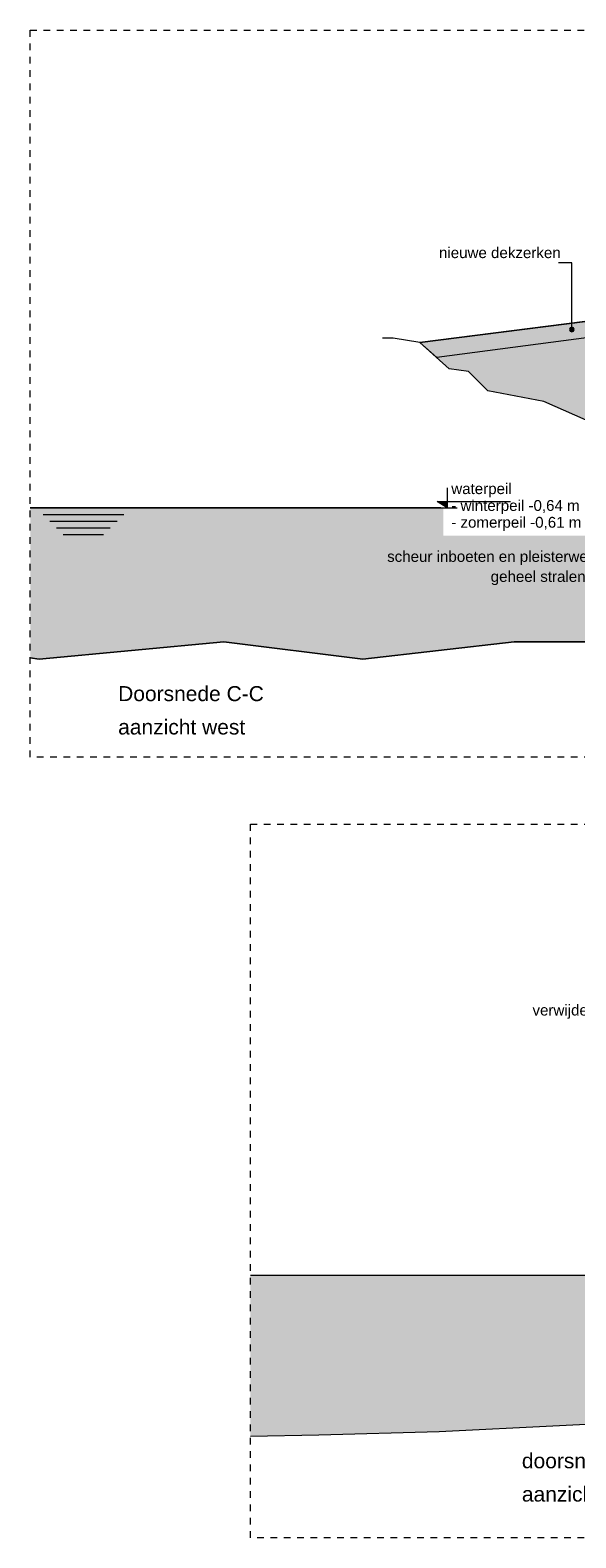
# Model space of a CAD drawing. Extents: x -251883 to 250656, y 0 to 909157.
# Tile 27 of 70: x -28500 to -20324, y 494429 to 517029. Entities that reach past the tile are written whole.
import ezdxf

# ---------------------------------------------------------------- set-up
doc = ezdxf.new("R2010")
doc.units = 0
doc.header["$MEASUREMENT"] = 0
doc.linetypes.add('DASHED', pattern=[200, 100, -100])
for name, color, linetype in [('A-0010--', 8, 'Continuous'), ('A-0019-AFDEKVLAK', 1, 'Continuous'), ('A-0020-KADER', 7, 'Continuous'), ('A-0070-SYMBOOL', 8, 'Continuous'), ('A-1100-TXT+MT-SO', 7, 'Continuous')]:
    doc.layers.add(name, color=color, linetype=linetype)

# ---------------------------------------------------------------- blocks, each defined once
blk = doc.blocks.new('M-MAATREGELEN_463')
at = {"linetype": 'Continuous', "lineweight": 5}
blk.add_hatch(color=111, dxfattribs=at).paths.add_polyline_path([(4382, -34871), (53100, -34871), (53100, -37129), (51586, -37171), (49783, -37271), (47980, -37341), (46177, -37401), (44374, -37371), (42572, -37361), (40769, -37271), (38966, -37241), (37163, -37201), (35361, -37221), (33558, -37271), (31755, -37261), (30645, -37331), (28842, -37411), (26622, -37421), (25237, -37401), (23434, -37371), (21631, -37281), (19829, -37191), (18026, -37141), (16223, -37141), (14420, -37131), (12618, -37081), (10815, -37041), (9012, -37131), (7209, -37221), (5407, -37271), (4382, -37290)], flags=0)
at = {"color": 7, "linetype": 'DASHED', "lineweight": 0}
blk.add_lwpolyline([(4382, -38811), (4382, -28111), (54782, -28111), (54782, -38811)], close=True, dxfattribs=at)
at = {"color": 111, "linetype": 'Continuous', "lineweight": 5}
for points in [[(4382, -34871), (53100, -34871)], [(25237, -37401), (23434, -37371), (21631, -37281), (19829, -37191), (18026, -37141), (16223, -37141), (14420, -37131), (12618, -37081), (10815, -37041), (9012, -37131), (7209, -37221), (5407, -37271), (4382, -37290)]]:
    blk.add_lwpolyline(points, dxfattribs=at)
at = {"color": 251, "linetype": 'Continuous', "lineweight": 5}
blk.add_lwpolyline([(4382, -34871), (53100, -34871)], dxfattribs=at)
at = {"layer": 'A-0010--', "color": 11, "linetype": 'Continuous', "lineweight": 13}
blk.add_lwpolyline([(25237, -37401), (23434, -37371), (21631, -37281), (19829, -37191), (18026, -37141), (16223, -37141), (14420, -37131), (12618, -37081), (10815, -37041), (9012, -37131), (7209, -37221), (5407, -37271), (4382, -37290)], dxfattribs=at)
at = {"layer": 'A-0070-SYMBOOL', "color": 7, "linetype": 'Continuous', "insert": (8609, -31030), "char_height": 162, "attachment_point": 7, "line_spacing_factor": 0.933333}
blk.add_mtext('{\\fArial|b0|i0|c12|p0;verwijderen stalen ligger en inboeten rollaag}', dxfattribs=at)
at = {"layer": 'A-1100-TXT+MT-SO', "color": 7, "linetype": 'Continuous', "char_height": 225, "attachment_point": 7, "rotation": 360, "line_spacing_factor": 1.333333}
for s, insert in [('{\\fArial|b0|i0|c12|p0;doorsnede B-B}', (8450, -37771)), ('{\\fArial|b0|i0|c12|p0;aanzicht oost}', (8450, -38271))]:
    blk.add_mtext(s, dxfattribs=dict(at, insert=insert))
blk = doc.blocks.new('M-MAATREGELEN_464')
at = {"linetype": 'Continuous', "lineweight": 5}
for color, points in [(254, [(70471, -3819), (66674, -4319), (66423, -4093), (70471, -3577, 0.543124), (70471, -3779)]), (254, [(66423, -4093), (70419, -3584), (70419, -3807), (70349, -3966), (70349, -4216), (70299, -4446), (70299, -4776), (70179, -5046), (70179, -5426), (69929, -5306), (69209, -5386), (68279, -4978), (67439, -4816), (67148, -4528), (66859, -4486)]), (111, [(60582, -6572), (117582, -6572), (117582, -8965), (117390, -8962), (113090, -8972), (111288, -8972), (110590, -8972), (108789, -8972), (106289, -8982), (103789, -8982), (101988, -8992), (99488, -8992), (96988, -9072), (95187, -9102), (92687, -9172), (90188, -9202), (88386, -9192), (85887, -9142), (83387, -9112), (81586, -9092), (79086, -9062), (76586, -9032), (74086, -8972), (72285, -8762), (69785, -8582), (67835, -8582), (65565, -8840), (63485, -8582), (60715, -8840), (60582, -8821)])]:
    blk.add_hatch(color=color, dxfattribs=at).paths.add_polyline_path(points, flags=0)
at = {"color": 7, "linetype": 'DASHED', "lineweight": 0}
blk.add_lwpolyline([(60582, -10311), (60582, 589), (117582, 589), (117582, -10311)], close=True, dxfattribs=at)
at = {"color": 8, "linetype": 'Continuous', "lineweight": 5}
blk.add_lwpolyline([(70471, -3819), (66674, -4319), (66423, -4093), (70471, -3577, 0.543124), (70471, -3779)], format="xyb", close=True, dxfattribs=at)
at = {"color": 254, "linetype": 'Continuous', "lineweight": 5}
blk.add_lwpolyline([(66423, -4093), (70419, -3584), (70419, -3807), (70349, -3966), (70349, -4216), (70299, -4446), (70299, -4776), (70179, -5046), (70179, -5426), (69929, -5306), (69209, -5386), (68279, -4978), (67439, -4816), (67148, -4528), (66859, -4486)], close=True, dxfattribs=at)
at = {"color": 251, "linetype": 'Continuous', "lineweight": 5}
for points in [[(75778, -6572), (75709, -6398), (75709, -6206), (75549, -6096), (75480, -5946), (74980, -5946), (74300, -5946), (73660, -5676), (71959, -5676), (70699, -5676), (69929, -5306), (69209, -5386), (68279, -4978), (67439, -4816), (67148, -4528), (66859, -4486), (66423, -4093), (66019, -4026), (65859, -4026)], [(117582, -6572), (60582, -6572)], [(117582, -6572), (60582, -6572)], [(60776, -6672), (61757, -6672)], [(60876, -6772), (61657, -6772)], [(61002, -6672), (61983, -6672)], [(61102, -6772), (61883, -6772)], [(60976, -6872), (61557, -6872)], [(61076, -6972), (61457, -6972)], [(61202, -6872), (61783, -6872)], [(61302, -6972), (61683, -6972)]]:
    blk.add_lwpolyline(points, dxfattribs=at)
at = {"color": 111, "linetype": 'Continuous', "lineweight": 5}
for points in [[(60582, -6572), (117582, -6572)], [(85887, -9142), (83387, -9112), (81586, -9092), (79086, -9062), (76586, -9032), (74086, -8972), (72285, -8762), (69785, -8582), (67835, -8582), (65565, -8840), (63485, -8582), (60715, -8840), (60582, -8821)]]:
    blk.add_lwpolyline(points, dxfattribs=at)
at = {"layer": 'A-0020-KADER', "color": 8, "linetype": 'Continuous', "lineweight": 5}
blk.add_lwpolyline([(77734, -2803), (76406, -2796), (71916, -3393), (66423, -4093)], dxfattribs=at)
at = {"layer": 'A-0020-KADER', "color": 11, "linetype": 'Continuous', "lineweight": 13}
blk.add_lwpolyline([(60582, -8821), (60715, -8840), (63485, -8582), (65565, -8840), (67835, -8582), (69785, -8582), (72285, -8762), (74086, -8972), (76586, -9032), (79086, -9062), (81586, -9092), (83387, -9112), (85887, -9142)], dxfattribs=at)
at = {"layer": 'A-0070-SYMBOOL', "color": 8, "linetype": 'Continuous', "lineweight": 5}
blk.add_lwpolyline([(68700, -3900), (68700, -2900), (68500, -2900)], dxfattribs=at)
for points in [[(68665, -3900), (68675, -3925), (68700, -3935), (68725, -3925), (68735, -3900), (68725, -3875), (68700, -3865), (68675, -3875)], [(68675, -3900), (68682, -3918), (68700, -3925), (68718, -3918), (68725, -3900), (68718, -3882), (68700, -3875), (68682, -3882)], [(68685, -3900), (68689, -3911), (68700, -3915), (68711, -3911), (68715, -3900), (68711, -3889), (68700, -3885), (68689, -3889)], [(68695, -3900), (68696, -3904), (68700, -3905), (68704, -3904), (68705, -3900), (68704, -3896), (68700, -3895), (68696, -3896)]]:
    blk.add_lwpolyline(points, close=True, dxfattribs=at)
at = {"layer": 'A-0070-SYMBOOL', "color": 7, "linetype": 'Continuous', "char_height": 162, "attachment_point": 7, "line_spacing_factor": 0.933333}
for s, insert in [('{\\fArial|b0|i0|c12|p0;nieuwe dekzerken}', (66708, -2830)), ('{\\fArial|b0|i0|c12|p0;scheur inboeten en pleisterwerk herstellen}', (65931, -7430)), ('{\\fArial|b0|i0|c12|p0;geheel stralen t.b.v. graffiti}', (67483, -7730))]:
    blk.add_mtext(s, dxfattribs=dict(at, insert=insert))
at = {"layer": 'A-1100-TXT+MT-SO', "color": 7, "linetype": 'Continuous', "char_height": 225, "attachment_point": 7, "line_spacing_factor": 1.333333}
for s, insert in [('{\\fArial|b0|i0|c12|p0;Doorsnede C-C}', (61900, -9472)), ('{\\fArial|b0|i0|c12|p0;aanzicht west}', (61900, -9972))]:
    blk.add_mtext(s, dxfattribs=dict(at, insert=insert))
at = {"linetype": 'Continuous'}
blk.add_wipeout([(66772, -6584), (66612, -6480), (66612, -6420), (66772, -6420), (66772, -6230), (67822, -6230), (67822, -6470), (69492, -6470), (69492, -6990), (66772, -6990)], dxfattribs=at).dxf.layer = 'A-0019-AFDEKVLAK'
at = {"linetype": 'Continuous', "lineweight": 5}
blk.add_hatch(color=253, dxfattribs=at).paths.add_polyline_path([(66680, -6477), (66830, -6477), (66830, -6572)], flags=0)
at = {"color": 8, "linetype": 'Continuous', "lineweight": 5}
for points in [[(66830, -6272), (66830, -6572), (66680, -6477), (67780, -6477)], [(66680, -6572), (66980, -6572)]]:
    blk.add_lwpolyline(points, dxfattribs=at)
at = {"layer": 'A-1100-TXT+MT-SO', "color": 7, "linetype": 'Continuous', "char_height": 162, "attachment_point": 7, "line_spacing_factor": 0.933333}
for s, insert in [('{\\fArial|b0|i0|c12|p0;waterpeil}', (66892, -6414)), ('{\\fArial|b0|i0|c12|p0;- winterpeil -0,64 m [NAP]}', (66892, -6666)), ('{\\fArial|b0|i0|c12|p0;- zomerpeil -0,61 m [NAP]}', (66892, -6918))]:
    blk.add_mtext(s, dxfattribs=dict(at, insert=insert))

msp = doc.modelspace()

# ---------------------------------------------------------------- block references
for name, p in [('M-MAATREGELEN_464', (-89082, 516440)), ('M-MAATREGELEN_463', (-29582, 533240))]:
    msp.add_blockref(name, p)

doc.saveas('drawing.dxf')
